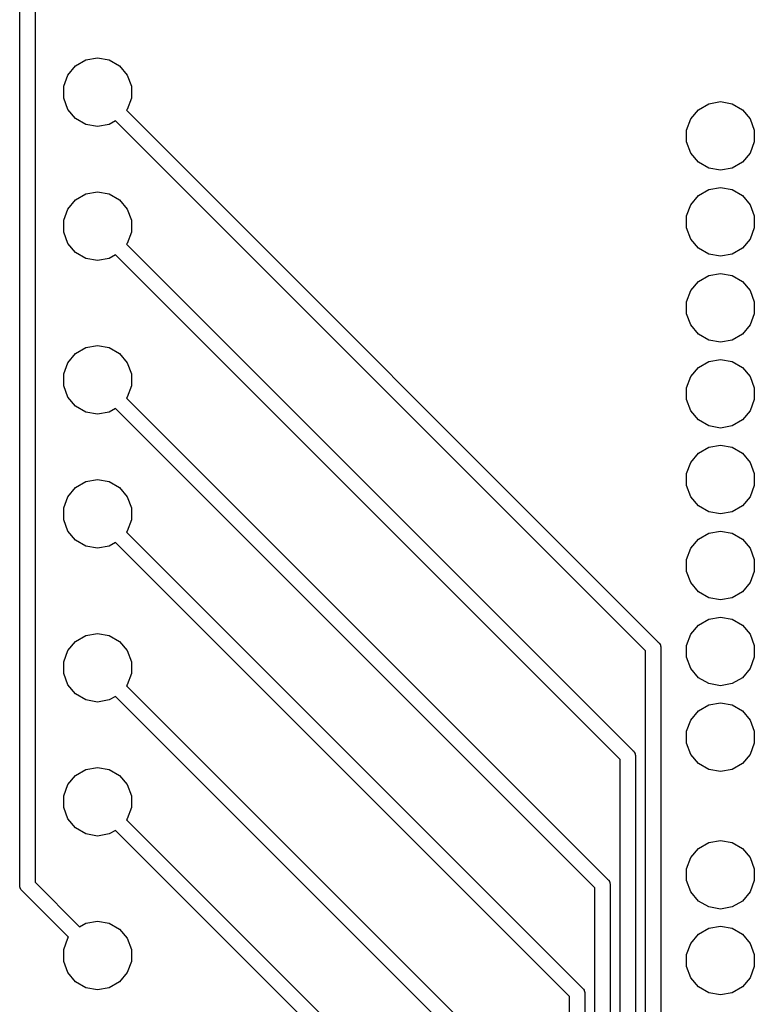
# Model space of a CAD drawing. Extents: x 82 to 157, y -127 to -14.
# Tile 3 of 5: x 82 to 104, y -83 to -53. Entities that reach past the tile are written whole.
import ezdxf

# ---------------------------------------------------------------- set-up
doc = ezdxf.new("R2010")
doc.units = 0
doc.header["$MEASUREMENT"] = 0
doc.layers.add('BLACK', color=7, linetype='CONTINUOUS')

msp = doc.modelspace()

# ---------------------------------------------------------------- linework, layer by layer
at = {"layer": 'BLACK', "linetype": 'CONTINUOUS'}
for p, q in [((82.155, -79.0428), (82.155, -40.6674)), ((82.605, -40.7508), (82.605, -78.9594)), ((83.8023, -54.8227), (84.1077, -54.6464)), ((84.1077, -54.6464), (84.455, -54.5852)), ((84.455, -54.5852), (84.8023, -54.6464)), ((84.8023, -54.6464), (85.1077, -54.8227)), ((83.5756, -55.0929), (83.8023, -54.8227)), ((85.1077, -54.8227), (85.3344, -55.0929)), ((83.455, -55.4243), (83.5756, -55.0929)), ((85.3344, -55.0929), (85.455, -55.4243)), ((83.455, -55.7769), (83.455, -55.4243)), ((85.455, -55.4243), (85.455, -55.7769)), ((83.5756, -56.1083), (83.455, -55.7769)), ((85.455, -55.7769), (85.3344, -56.1083)), ((102.523, -55.9418), (102.87, -55.8806)), ((102.87, -55.8806), (103.217, -55.9418)), ((83.8023, -56.3785), (83.5756, -56.1083)), ((85.3344, -56.1083), (85.31, -56.1374)), ((85.31, -56.1374), (101.032, -71.8596)), ((101.991, -56.3883), (102.217, -56.1181)), ((102.217, -56.1181), (102.523, -55.9418)), ((103.217, -55.9418), (103.523, -56.1181)), ((103.523, -56.1181), (103.749, -56.3883)), ((84.1077, -56.5548), (83.8023, -56.3785)), ((84.9853, -56.4491), (84.8023, -56.5548)), ((100.655, -72.1188), (84.9853, -56.4491)), ((101.87, -56.7197), (101.991, -56.3883)), ((103.749, -56.3883), (103.87, -56.7197)), ((84.455, -56.616), (84.1077, -56.5548)), ((84.8023, -56.5548), (84.455, -56.616)), ((101.87, -57.0723), (101.87, -56.7197)), ((103.87, -56.7197), (103.87, -57.0723)), ((101.991, -57.4037), (101.87, -57.0723)), ((103.87, -57.0723), (103.749, -57.4037)), ((102.217, -57.6739), (101.991, -57.4037)), ((103.749, -57.4037), (103.523, -57.6739)), ((102.523, -57.8502), (102.217, -57.6739)), ((102.87, -57.9114), (102.523, -57.8502)), ((103.217, -57.8502), (102.87, -57.9114)), ((103.523, -57.6739), (103.217, -57.8502)), ((102.217, -58.6581), (102.523, -58.4818)), ((102.523, -58.4818), (102.87, -58.4206)), ((102.87, -58.4206), (103.217, -58.4818)), ((103.217, -58.4818), (103.523, -58.6581)), ((83.5756, -59.0553), (83.8023, -58.7851)), ((83.8023, -58.7851), (84.1077, -58.6088)), ((84.1077, -58.6088), (84.455, -58.5476)), ((84.455, -58.5476), (84.8023, -58.6088)), ((84.8023, -58.6088), (85.1077, -58.7851)), ((85.1077, -58.7851), (85.3344, -59.0553)), ((101.991, -58.9283), (102.217, -58.6581)), ((103.523, -58.6581), (103.749, -58.9283)), ((83.455, -59.3867), (83.5756, -59.0553)), ((85.3344, -59.0553), (85.455, -59.3867)), ((101.87, -59.2597), (101.991, -58.9283)), ((103.749, -58.9283), (103.87, -59.2597)), ((83.455, -59.7393), (83.455, -59.3867)), ((85.455, -59.3867), (85.455, -59.7393)), ((101.87, -59.6123), (101.87, -59.2597)), ((103.87, -59.2597), (103.87, -59.6123)), ((101.991, -59.9437), (101.87, -59.6123)), ((103.87, -59.6123), (103.749, -59.9437)), ((83.5756, -60.0707), (83.455, -59.7393)), ((85.455, -59.7393), (85.3344, -60.0707)), ((102.217, -60.2139), (101.991, -59.9437)), ((103.749, -59.9437), (103.523, -60.2139)), ((83.8023, -60.3409), (83.5756, -60.0707)), ((85.3344, -60.0707), (85.31, -60.0998)), ((85.31, -60.0998), (100.282, -75.072)), ((102.523, -60.3902), (102.217, -60.2139)), ((103.523, -60.2139), (103.217, -60.3902)), ((84.1077, -60.5172), (83.8023, -60.3409)), ((84.455, -60.5784), (84.1077, -60.5172)), ((84.8023, -60.5172), (84.455, -60.5784)), ((84.9853, -60.4115), (84.8023, -60.5172)), ((99.905, -75.3312), (84.9853, -60.4115)), ((102.87, -60.4514), (102.523, -60.3902)), ((103.217, -60.3902), (102.87, -60.4514)), ((102.217, -61.1981), (102.523, -61.0218)), ((102.523, -61.0218), (102.87, -60.9606)), ((102.87, -60.9606), (103.217, -61.0218)), ((103.217, -61.0218), (103.523, -61.1981)), ((101.991, -61.4683), (102.217, -61.1981)), ((103.523, -61.1981), (103.749, -61.4683)), ((101.87, -61.7997), (101.991, -61.4683)), ((103.749, -61.4683), (103.87, -61.7997)), ((101.87, -62.1523), (101.87, -61.7997)), ((103.87, -61.7997), (103.87, -62.1523)), ((101.991, -62.4837), (101.87, -62.1523)), ((103.87, -62.1523), (103.749, -62.4837)), ((102.217, -62.7539), (101.991, -62.4837)), ((103.749, -62.4837), (103.523, -62.7539)), ((102.523, -62.9302), (102.217, -62.7539)), ((103.523, -62.7539), (103.217, -62.9302)), ((83.8023, -63.3317), (84.1077, -63.1554)), ((84.1077, -63.1554), (84.455, -63.0942)), ((84.455, -63.0942), (84.8023, -63.1554)), ((84.8023, -63.1554), (85.1077, -63.3317)), ((102.87, -62.9914), (102.523, -62.9302)), ((103.217, -62.9302), (102.87, -62.9914)), ((83.5756, -63.6019), (83.8023, -63.3317)), ((85.1077, -63.3317), (85.3344, -63.6019)), ((83.455, -63.9333), (83.5756, -63.6019)), ((85.3344, -63.6019), (85.455, -63.9333)), ((101.991, -64.0083), (102.217, -63.7381)), ((102.217, -63.7381), (102.523, -63.5618)), ((102.523, -63.5618), (102.87, -63.5006)), ((102.87, -63.5006), (103.217, -63.5618)), ((103.217, -63.5618), (103.523, -63.7381)), ((103.523, -63.7381), (103.749, -64.0083)), ((83.455, -64.2859), (83.455, -63.9333)), ((85.455, -63.9333), (85.455, -64.2859)), ((101.87, -64.3397), (101.991, -64.0083)), ((103.749, -64.0083), (103.87, -64.3397)), ((83.5756, -64.6173), (83.455, -64.2859)), ((85.455, -64.2859), (85.3344, -64.6173)), ((101.87, -64.6923), (101.87, -64.3397)), ((103.87, -64.3397), (103.87, -64.6923)), ((83.8023, -64.8875), (83.5756, -64.6173)), ((85.3344, -64.6173), (85.31, -64.6464)), ((84.1077, -65.0638), (83.8023, -64.8875)), ((85.31, -64.6464), (99.5322, -78.8686)), ((101.991, -65.0237), (101.87, -64.6923)), ((103.87, -64.6923), (103.749, -65.0237)), ((84.455, -65.125), (84.1077, -65.0638)), ((84.8023, -65.0638), (84.455, -65.125)), ((84.9853, -64.9581), (84.8023, -65.0638)), ((99.155, -79.1278), (84.9853, -64.9581)), ((102.217, -65.2939), (101.991, -65.0237)), ((103.749, -65.0237), (103.523, -65.2939)), ((102.523, -65.4702), (102.217, -65.2939)), ((102.87, -65.5314), (102.523, -65.4702)), ((103.217, -65.4702), (102.87, -65.5314)), ((103.523, -65.2939), (103.217, -65.4702)), ((102.523, -66.1018), (102.87, -66.0406)), ((102.87, -66.0406), (103.217, -66.1018)), ((101.991, -66.5483), (102.217, -66.2781)), ((102.217, -66.2781), (102.523, -66.1018)), ((103.217, -66.1018), (103.523, -66.2781)), ((103.523, -66.2781), (103.749, -66.5483)), ((101.87, -66.8797), (101.991, -66.5483)), ((103.749, -66.5483), (103.87, -66.8797)), ((101.87, -67.2323), (101.87, -66.8797)), ((103.87, -66.8797), (103.87, -67.2323)), ((83.8023, -67.2941), (84.1077, -67.1178)), ((84.1077, -67.1178), (84.455, -67.0566)), ((84.455, -67.0566), (84.8023, -67.1178)), ((84.8023, -67.1178), (85.1077, -67.2941)), ((101.991, -67.5637), (101.87, -67.2323)), ((103.87, -67.2323), (103.749, -67.5637)), ((83.5756, -67.5643), (83.8023, -67.2941)), ((85.1077, -67.2941), (85.3344, -67.5643)), ((83.455, -67.8957), (83.5756, -67.5643)), ((85.3344, -67.5643), (85.455, -67.8957)), ((102.217, -67.8339), (101.991, -67.5637)), ((102.523, -68.0102), (102.217, -67.8339)), ((103.523, -67.8339), (103.217, -68.0102)), ((103.749, -67.5637), (103.523, -67.8339)), ((83.455, -68.2483), (83.455, -67.8957)), ((85.455, -67.8957), (85.455, -68.2483)), ((102.87, -68.0714), (102.523, -68.0102)), ((103.217, -68.0102), (102.87, -68.0714)), ((83.5756, -68.5797), (83.455, -68.2483)), ((85.455, -68.2483), (85.3344, -68.5797)), ((83.8023, -68.8499), (83.5756, -68.5797)), ((85.3344, -68.5797), (85.31, -68.6088)), ((85.31, -68.6088), (98.7822, -82.081)), ((102.217, -68.8181), (102.523, -68.6418)), ((102.523, -68.6418), (102.87, -68.5806)), ((102.87, -68.5806), (103.217, -68.6418)), ((103.217, -68.6418), (103.523, -68.8181)), ((84.1077, -69.0262), (83.8023, -68.8499)), ((84.9853, -68.9205), (84.8023, -69.0262)), ((98.405, -82.3402), (84.9853, -68.9205)), ((101.991, -69.0883), (102.217, -68.8181)), ((103.523, -68.8181), (103.749, -69.0883)), ((84.455, -69.0874), (84.1077, -69.0262)), ((84.8023, -69.0262), (84.455, -69.0874)), ((101.87, -69.4197), (101.991, -69.0883)), ((103.749, -69.0883), (103.87, -69.4197)), ((101.87, -69.7723), (101.87, -69.4197)), ((103.87, -69.4197), (103.87, -69.7723)), ((101.991, -70.1037), (101.87, -69.7723)), ((103.87, -69.7723), (103.749, -70.1037)), ((102.217, -70.3739), (101.991, -70.1037)), ((103.749, -70.1037), (103.523, -70.3739)), ((102.523, -70.5502), (102.217, -70.3739)), ((103.523, -70.3739), (103.217, -70.5502)), ((102.87, -70.6114), (102.523, -70.5502)), ((103.217, -70.5502), (102.87, -70.6114)), ((102.217, -71.3581), (102.523, -71.1818)), ((102.523, -71.1818), (102.87, -71.1206)), ((102.87, -71.1206), (103.217, -71.1818)), ((103.217, -71.1818), (103.523, -71.3581)), ((84.1077, -71.6644), (84.455, -71.6032)), ((84.455, -71.6032), (84.8023, -71.6644)), ((101.991, -71.6283), (102.217, -71.3581)), ((103.523, -71.3581), (103.749, -71.6283)), ((83.5756, -72.1109), (83.8023, -71.8407)), ((83.8023, -71.8407), (84.1077, -71.6644)), ((84.8023, -71.6644), (85.1077, -71.8407)), ((85.1077, -71.8407), (85.3344, -72.1109)), ((101.032, -71.8596), (101.055, -71.8787)), ((101.055, -71.8787), (101.07, -71.9046)), ((101.07, -71.9046), (101.087, -71.929)), ((101.87, -71.9597), (101.991, -71.6283)), ((103.749, -71.6283), (103.87, -71.9597)), ((83.455, -72.4423), (83.5756, -72.1109)), ((85.3344, -72.1109), (85.455, -72.4423)), ((100.655, -101.783), (100.655, -72.1188)), ((101.087, -71.929), (101.09, -71.9388)), ((101.09, -71.9388), (101.095, -71.9475)), ((101.095, -71.9475), (101.1, -71.9769)), ((101.1, -71.9769), (101.108, -72.0057)), ((101.108, -72.0057), (101.105, -72.0354)), ((101.105, -72.0354), (101.105, -101.7)), ((101.87, -72.3123), (101.87, -71.9597)), ((103.87, -71.9597), (103.87, -72.3123)), ((83.455, -72.7949), (83.455, -72.4423)), ((85.455, -72.4423), (85.455, -72.7949)), ((101.991, -72.6437), (101.87, -72.3123)), ((103.87, -72.3123), (103.749, -72.6437)), ((102.217, -72.9139), (101.991, -72.6437)), ((103.749, -72.6437), (103.523, -72.9139)), ((83.5756, -73.1263), (83.455, -72.7949)), ((85.455, -72.7949), (85.3344, -73.1263)), ((102.523, -73.0902), (102.217, -72.9139)), ((103.523, -72.9139), (103.217, -73.0902)), ((83.8023, -73.3965), (83.5756, -73.1263)), ((85.3344, -73.1263), (85.31, -73.1554)), ((85.31, -73.1554), (98.0322, -85.8776)), ((102.87, -73.1514), (102.523, -73.0902)), ((103.217, -73.0902), (102.87, -73.1514)), ((84.1077, -73.5728), (83.8023, -73.3965)), ((84.455, -73.634), (84.1077, -73.5728)), ((84.8023, -73.5728), (84.455, -73.634)), ((84.9853, -73.4671), (84.8023, -73.5728)), ((97.655, -86.1368), (84.9853, -73.4671)), ((102.523, -73.7218), (102.87, -73.6606)), ((102.87, -73.6606), (103.217, -73.7218)), ((101.991, -74.1683), (102.217, -73.8981)), ((102.217, -73.8981), (102.523, -73.7218)), ((103.217, -73.7218), (103.523, -73.8981)), ((103.523, -73.8981), (103.749, -74.1683)), ((101.87, -74.4997), (101.991, -74.1683)), ((103.749, -74.1683), (103.87, -74.4997)), ((101.87, -74.8523), (101.87, -74.4997)), ((103.87, -74.4997), (103.87, -74.8523)), ((100.282, -75.072), (100.305, -75.0911)), ((100.305, -75.0911), (100.32, -75.117)), ((100.32, -75.117), (100.337, -75.1414)), ((101.991, -75.1837), (101.87, -74.8523)), ((103.87, -74.8523), (103.749, -75.1837)), ((99.905, -102.023), (99.905, -75.3312)), ((100.337, -75.1414), (100.34, -75.1512)), ((100.34, -75.1512), (100.345, -75.1599)), ((100.345, -75.1599), (100.35, -75.1893)), ((100.35, -75.1893), (100.358, -75.2181)), ((100.358, -75.2181), (100.355, -75.2478)), ((100.355, -75.2478), (100.355, -101.94)), ((102.217, -75.4539), (101.991, -75.1837)), ((103.749, -75.1837), (103.523, -75.4539)), ((83.8023, -75.8031), (84.1077, -75.6268)), ((84.1077, -75.6268), (84.455, -75.5656)), ((84.455, -75.5656), (84.8023, -75.6268)), ((84.8023, -75.6268), (85.1077, -75.8031)), ((102.523, -75.6302), (102.217, -75.4539)), ((102.87, -75.6914), (102.523, -75.6302)), ((103.217, -75.6302), (102.87, -75.6914)), ((103.523, -75.4539), (103.217, -75.6302)), ((83.5756, -76.0733), (83.8023, -75.8031)), ((85.1077, -75.8031), (85.3344, -76.0733)), ((83.455, -76.4047), (83.5756, -76.0733)), ((85.3344, -76.0733), (85.455, -76.4047)), ((83.455, -76.7573), (83.455, -76.4047)), ((85.455, -76.4047), (85.455, -76.7573)), ((83.5756, -77.0887), (83.455, -76.7573)), ((85.455, -76.7573), (85.3344, -77.0887)), ((83.8023, -77.3589), (83.5756, -77.0887)), ((85.3344, -77.0887), (85.31, -77.1178)), ((85.31, -77.1178), (97.2822, -89.09)), ((84.1077, -77.5352), (83.8023, -77.3589)), ((84.9853, -77.4295), (84.8023, -77.5352)), ((96.905, -89.3492), (84.9853, -77.4295)), ((84.455, -77.5964), (84.1077, -77.5352)), ((84.8023, -77.5352), (84.455, -77.5964)), ((102.523, -77.7858), (102.87, -77.7246)), ((102.87, -77.7246), (103.217, -77.7858)), ((101.991, -78.2323), (102.217, -77.9621)), ((102.217, -77.9621), (102.523, -77.7858)), ((103.217, -77.7858), (103.523, -77.9621)), ((103.523, -77.9621), (103.749, -78.2323)), ((101.87, -78.5637), (101.991, -78.2323)), ((103.749, -78.2323), (103.87, -78.5637)), ((101.87, -78.9163), (101.87, -78.5637)), ((103.87, -78.5637), (103.87, -78.9163)), ((99.5322, -78.8686), (99.555, -78.8877)), ((99.555, -78.8877), (99.5699, -78.9136)), ((82.1524, -79.0725), (82.155, -79.0428)), ((82.1601, -79.1013), (82.1524, -79.0725)), ((82.1653, -79.1307), (82.1601, -79.1013)), ((82.1703, -79.1394), (82.1653, -79.1307)), ((82.1729, -79.1492), (82.1703, -79.1394)), ((82.1901, -79.1736), (82.1729, -79.1492)), ((82.205, -79.1995), (82.1901, -79.1736)), ((82.605, -78.9594), (83.9247, -80.2791)), ((99.155, -102.263), (99.155, -79.1278)), ((99.5699, -78.9136), (99.5871, -78.938)), ((99.5871, -78.938), (99.5897, -78.9478)), ((99.5897, -78.9478), (99.5947, -78.9565)), ((99.5947, -78.9565), (99.5999, -78.9859)), ((99.5999, -78.9859), (99.6076, -79.0147)), ((99.6076, -79.0147), (99.605, -79.0444)), ((99.605, -79.0444), (99.605, -102.18)), ((101.991, -79.2477), (101.87, -78.9163)), ((103.87, -78.9163), (103.749, -79.2477)), ((82.2278, -79.2186), (82.205, -79.1995)), ((83.6, -80.5908), (82.2278, -79.2186)), ((102.217, -79.5179), (101.991, -79.2477)), ((103.749, -79.2477), (103.523, -79.5179)), ((102.523, -79.6942), (102.217, -79.5179)), ((102.87, -79.7554), (102.523, -79.6942)), ((103.217, -79.6942), (102.87, -79.7554)), ((103.523, -79.5179), (103.217, -79.6942)), ((83.9247, -80.2791), (84.1077, -80.1734)), ((84.1077, -80.1734), (84.455, -80.1122)), ((84.455, -80.1122), (84.8023, -80.1734)), ((84.8023, -80.1734), (85.1077, -80.3497)), ((85.1077, -80.3497), (85.3344, -80.6199)), ((102.217, -80.5021), (102.523, -80.3258)), ((102.523, -80.3258), (102.87, -80.2646)), ((102.87, -80.2646), (103.217, -80.3258)), ((103.217, -80.3258), (103.523, -80.5021)), ((83.455, -80.9513), (83.5756, -80.6199)), ((83.5756, -80.6199), (83.6, -80.5908)), ((85.3344, -80.6199), (85.455, -80.9513)), ((101.991, -80.7723), (102.217, -80.5021)), ((103.523, -80.5021), (103.749, -80.7723)), ((101.87, -81.1037), (101.991, -80.7723)), ((103.749, -80.7723), (103.87, -81.1037)), ((83.455, -81.3039), (83.455, -80.9513)), ((85.455, -80.9513), (85.455, -81.3039)), ((101.87, -81.4563), (101.87, -81.1037)), ((103.87, -81.1037), (103.87, -81.4563)), ((83.5756, -81.6353), (83.455, -81.3039)), ((85.455, -81.3039), (85.3344, -81.6353)), ((101.991, -81.7877), (101.87, -81.4563)), ((103.87, -81.4563), (103.749, -81.7877)), ((83.8023, -81.9055), (83.5756, -81.6353)), ((85.3344, -81.6353), (85.1077, -81.9055)), ((102.217, -82.0579), (101.991, -81.7877)), ((103.749, -81.7877), (103.523, -82.0579)), ((84.1077, -82.0818), (83.8023, -81.9055)), ((84.455, -82.143), (84.1077, -82.0818)), ((84.8023, -82.0818), (84.455, -82.143)), ((85.1077, -81.9055), (84.8023, -82.0818)), ((98.7822, -82.081), (98.805, -82.1001)), ((98.805, -82.1001), (98.8199, -82.126)), ((102.523, -82.2342), (102.217, -82.0579)), ((103.523, -82.0579), (103.217, -82.2342)), ((98.405, -102.503), (98.405, -82.3402)), ((98.8199, -82.126), (98.8371, -82.1504)), ((98.8371, -82.1504), (98.8397, -82.1602)), ((98.8397, -82.1602), (98.8447, -82.1689)), ((98.8447, -82.1689), (98.8499, -82.1983)), ((98.8499, -82.1983), (98.8576, -82.2271)), ((98.8576, -82.2271), (98.855, -82.2568)), ((98.855, -82.2568), (98.855, -102.42)), ((102.87, -82.2954), (102.523, -82.2342)), ((103.217, -82.2342), (102.87, -82.2954))]:
    msp.add_line(p, q, dxfattribs=at)

doc.saveas('drawing.dxf')
